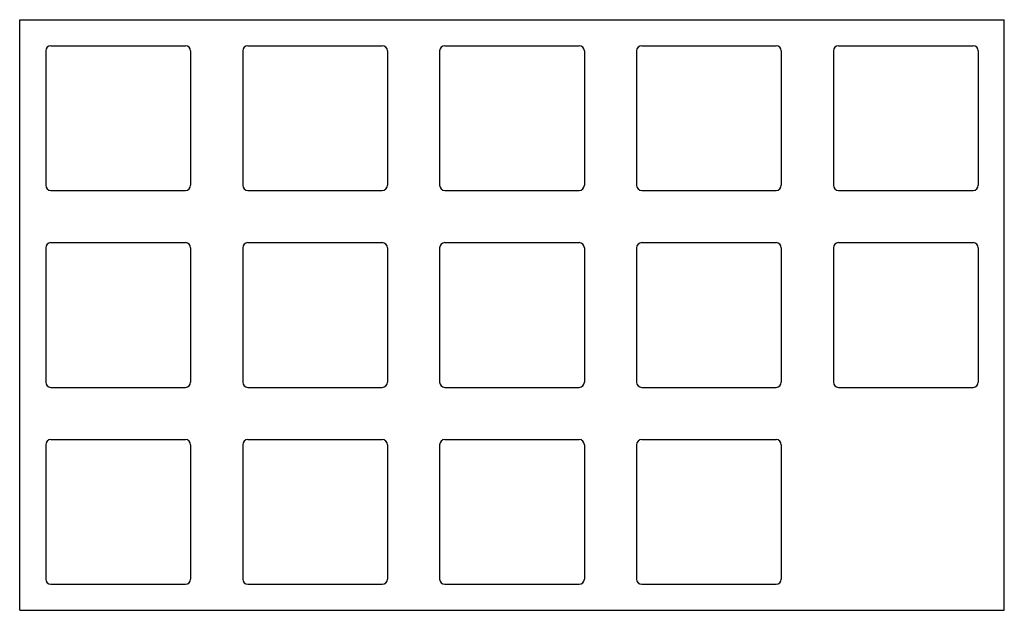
# Model space of a CAD drawing. Header units: millimetres. Extents: x 0 to 95.2, y -57.1 to 0.
import ezdxf

# ---------------------------------------------------------------- set-up
doc = ezdxf.new("R2010")
doc.units = ezdxf.units.MM

msp = doc.modelspace()

# ---------------------------------------------------------------- linework, layer by layer
for p, q in [((0, 0), (95.25, 0)), ((0, -57.15), (0, 0)), ((95.25, -57.15), (95.25, 0)), ((3.025, -2.525), (16.025, -2.525)), ((22.075, -2.525), (35.075, -2.525)), ((41.125, -2.525), (54.125, -2.525)), ((60.175, -2.525), (73.175, -2.525)), ((79.225, -2.525), (92.225, -2.525)), ((2.525, -3.025), (2.525, -16.025)), ((16.525, -3.025), (16.525, -16.025)), ((21.575, -3.025), (21.575, -16.025)), ((35.575, -3.025), (35.575, -16.025)), ((40.625, -3.025), (40.625, -16.025)), ((54.625, -3.025), (54.625, -16.025)), ((59.675, -3.025), (59.675, -16.025)), ((73.675, -3.025), (73.675, -16.025)), ((78.725, -3.025), (78.725, -16.025)), ((92.725, -3.025), (92.725, -16.025)), ((3.025, -16.525), (16.025, -16.525)), ((22.075, -16.525), (35.075, -16.525)), ((41.125, -16.525), (54.125, -16.525)), ((60.175, -16.525), (73.175, -16.525)), ((79.225, -16.525), (92.225, -16.525)), ((3.025, -21.575), (16.025, -21.575)), ((22.075, -21.575), (35.075, -21.575)), ((41.125, -21.575), (54.125, -21.575)), ((60.175, -21.575), (73.175, -21.575)), ((79.225, -21.575), (92.225, -21.575)), ((2.525, -22.075), (2.525, -35.075)), ((16.525, -22.075), (16.525, -35.075)), ((21.575, -22.075), (21.575, -35.075)), ((35.575, -22.075), (35.575, -35.075)), ((40.625, -22.075), (40.625, -35.075)), ((54.625, -22.075), (54.625, -35.075)), ((59.675, -22.075), (59.675, -35.075)), ((73.675, -22.075), (73.675, -35.075)), ((78.725, -22.075), (78.725, -35.075)), ((92.725, -22.075), (92.725, -35.075)), ((3.025, -35.575), (16.025, -35.575)), ((22.075, -35.575), (35.075, -35.575)), ((41.125, -35.575), (54.125, -35.575)), ((60.175, -35.575), (73.175, -35.575)), ((79.225, -35.575), (92.225, -35.575)), ((3.025, -40.625), (16.025, -40.625)), ((22.075, -40.625), (35.075, -40.625)), ((41.125, -40.625), (54.125, -40.625)), ((60.175, -40.625), (73.175, -40.625)), ((2.525, -41.125), (2.525, -54.125)), ((16.525, -41.125), (16.525, -54.125)), ((21.575, -41.125), (21.575, -54.125)), ((35.575, -41.125), (35.575, -54.125)), ((40.625, -41.125), (40.625, -54.125)), ((54.625, -41.125), (54.625, -54.125)), ((59.675, -41.125), (59.675, -54.125)), ((73.675, -41.125), (73.675, -54.125)), ((3.025, -54.625), (16.025, -54.625)), ((22.075, -54.625), (35.075, -54.625)), ((41.125, -54.625), (54.125, -54.625)), ((60.175, -54.625), (73.175, -54.625)), ((0, -57.15), (95.25, -57.15))]:
    msp.add_line(p, q)
for centre, start, end in [((3.025, -3.025), 90, 180), ((16.025, -3.025), 0, 90), ((22.075, -3.025), 90, 180), ((35.075, -3.025), 0, 90), ((41.125, -3.025), 90, 180), ((54.125, -3.025), 0, 90), ((60.175, -3.025), 90, 180), ((73.175, -3.025), 0, 90), ((79.225, -3.025), 90, 180), ((92.225, -3.025), 0, 90), ((3.025, -16.025), 180, 270), ((16.025, -16.025), 270, 0), ((22.075, -16.025), 180, 270), ((35.075, -16.025), 270, 0), ((41.125, -16.025), 180, 270), ((54.125, -16.025), 270, 0), ((60.175, -16.025), 180, 270), ((73.175, -16.025), 270, 0), ((79.225, -16.025), 180, 270), ((92.225, -16.025), 270, 0), ((3.025, -22.075), 90, 180), ((16.025, -22.075), 0, 90), ((22.075, -22.075), 90, 180), ((35.075, -22.075), 0, 90), ((41.125, -22.075), 90, 180), ((54.125, -22.075), 0, 90), ((60.175, -22.075), 90, 180), ((73.175, -22.075), 0, 90), ((79.225, -22.075), 90, 180), ((92.225, -22.075), 0, 90), ((3.025, -35.075), 180, 270), ((16.025, -35.075), 270, 0), ((22.075, -35.075), 180, 270), ((35.075, -35.075), 270, 0), ((41.125, -35.075), 180, 270), ((54.125, -35.075), 270, 0), ((60.175, -35.075), 180, 270), ((73.175, -35.075), 270, 0), ((79.225, -35.075), 180, 270), ((92.225, -35.075), 270, 0), ((3.025, -41.125), 90, 180), ((16.025, -41.125), 0, 90), ((22.075, -41.125), 90, 180), ((35.075, -41.125), 0, 90), ((41.125, -41.125), 90, 180), ((54.125, -41.125), 0, 90), ((60.175, -41.125), 90, 180), ((73.175, -41.125), 0, 90), ((3.025, -54.125), 180, 270), ((16.025, -54.125), 270, 0), ((22.075, -54.125), 180, 270), ((35.075, -54.125), 270, 0), ((41.125, -54.125), 180, 270), ((54.125, -54.125), 270, 0), ((60.175, -54.125), 180, 270), ((73.175, -54.125), 270, 0)]:
    msp.add_arc(centre, 0.5, start, end)

doc.saveas('drawing.dxf')
